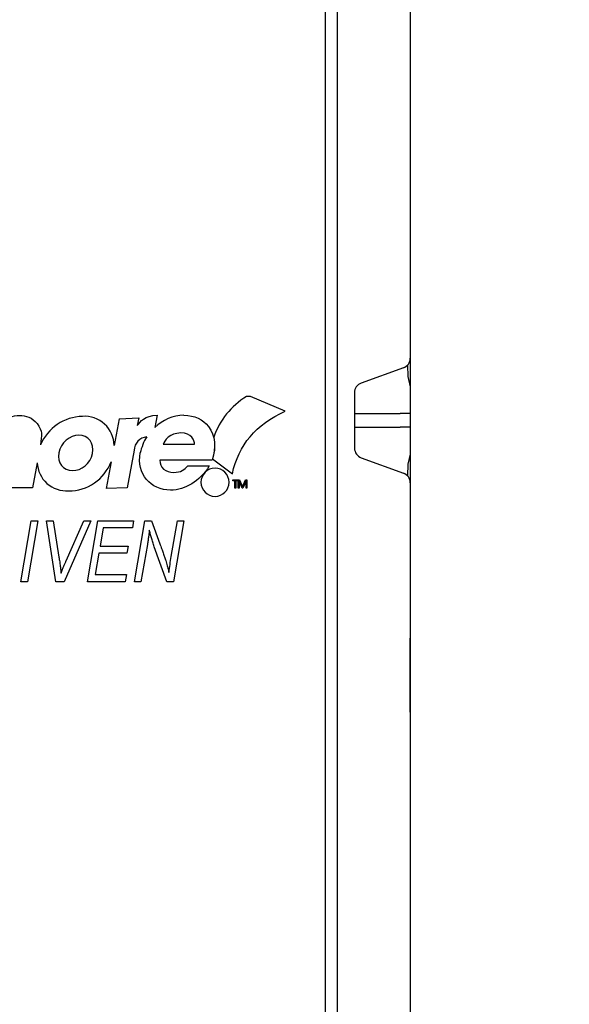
# Model space of a CAD drawing. Extents: x 909.4 to 931.4, y -8.5 to 8.5.
# Tile 22 of 31: x 922.349 to 922.881, y -0.752 to 0.2. Entities that reach past the tile are written whole.
import ezdxf

# ---------------------------------------------------------------- set-up
doc = ezdxf.new("R2010")
doc.units = 0
doc.header["$LTSCALE"] = 4
doc.header["$MEASUREMENT"] = 0
doc.layers.get('0').update_dxf_attribs({"linetype": 'CONTINUOUS'})
doc.layers.get('DEFPOINTS').update_dxf_attribs({"linetype": 'CONTINUOUS'})
doc.layers.add('DIMENSIONS', color=140, linetype='CONTINUOUS')
doc.styles.get("Standard").update_dxf_attribs({"font": 'romans.shx'})
doc.dimstyles.get("Standard").update_dxf_attribs({"dimtxt": 0.1875, "dimasz": 0.25, "dimexe": 0.0625, "dimexo": 0.0625, "dimgap": 0.0625, "dimtad": 0, "dimtih": 1, "dimtoh": 1, "dimzin": 0, "dimdsep": 46, "dimtxsty": 'Standard', "dimcen": 0, "dimadec": 0, "dimazin": 0, "dimtfac": 1, "dimtofl": 0, "dimtmove": 0, "dimatfit": 3, "dimfxl": 0, "dimtolj": 1, "dimtzin": 0, "dimarcsym": 0})

# ---------------------------------------------------------------- blocks, each defined once
blk = doc.blocks.new('*D3')
at = {"layer": 'DEFPOINTS', "color": 0}
for p in [(921.52455, 0.68985), (920.54081, -3.55627), (923.71909, -3.55627)]:
    blk.add_point(p, dxfattribs=at)
at = {"layer": 'DIMENSIONS', "color": 0, "lineweight": -2}
for p, q in [((921.58705, 0.68985), (923.78159, 0.68985)), ((923.71909, 0.43985), (923.71909, -1.0716)), ((923.71909, -3.30627), (923.71909, -1.79482)), ((920.60331, -3.55627), (923.78159, -3.55627))]:
    blk.add_line(p, q, dxfattribs=at)
at = {"layer": 'DIMENSIONS', "color": 0}
for points in [[(923.67743, 0.43985), (923.76076, 0.43985), (923.71909, 0.68985)], [(923.67743, -3.30627), (923.76076, -3.30627), (923.71909, -3.55627)]]:
    blk.add_solid(points, dxfattribs=at)
at = {"layer": 'DIMENSIONS', "color": 0, "char_height": 0.1875, "attachment_point": 5}
for s, insert in [('\\A1;4.25', (923.71909, -1.27696)), ('\\A1;[107.9]', (923.71909, -1.63857))]:
    blk.add_mtext(s, dxfattribs=dict(at, insert=insert))

msp = doc.modelspace()

# ---------------------------------------------------------------- linework, layer by layer
for p, q in [((922.65616, 0.31461), (922.65616, -2.05175)), ((922.72683, 0.32085), (922.72683, -0.12755)), ((922.64483, -2.03951), (922.64483, 0.31403)), ((922.72696, 0.28663), (922.72696, -0.39848)), ((922.72035, -0.1368), (922.67941, -0.15171)), ((922.72418, -0.13427), (922.72461, -0.14531)), ((922.72461, -0.14531), (922.72696, -0.15515)), ((922.67293, -0.16095), (922.67293, -0.21469)), ((922.57228, -0.16457), (922.56865, -0.16457)), ((922.60578, -0.17893), (922.57228, -0.16457)), ((922.44528, -0.18606), (922.4405, -0.21187)), ((922.44528, -0.18606), (922.46436, -0.18516)), ((922.46436, -0.18516), (922.46289, -0.19274)), ((922.48197, -0.18282), (922.4798, -0.1945)), ((922.6734, -0.19433), (922.6734, -0.18111)), ((922.6734, -0.18111), (922.717, -0.18111)), ((922.72684, -0.18111), (922.717, -0.18111)), ((922.72684, -0.18111), (922.72684, -0.19433)), ((922.6734, -0.19433), (922.717, -0.19433)), ((922.72684, -0.19433), (922.717, -0.19433)), ((922.45972, -0.21658), (922.45302, -0.25303)), ((922.48785, -0.2107), (922.51818, -0.21066)), ((922.38707, -0.21907), (922.38696, -0.2192)), ((922.43756, -0.2277), (922.43272, -0.25375)), ((922.53534, -0.22607), (922.4848, -0.22611)), ((922.53566, -0.22503), (922.55488, -0.23931)), ((922.67941, -0.22394), (922.72035, -0.23884)), ((922.72696, -0.22029), (922.72461, -0.23013)), ((922.3662, -0.22865), (922.36155, -0.25311)), ((922.51171, -0.23171), (922.5325, -0.23169)), ((922.72461, -0.23013), (922.72418, -0.24137)), ((922.55537, -0.24608), (922.55537, -0.24529)), ((922.55537, -0.24529), (922.56019, -0.24529)), ((922.55732, -0.24608), (922.55537, -0.24608)), ((922.55732, -0.25327), (922.55732, -0.24608)), ((922.55823, -0.24608), (922.55823, -0.25327)), ((922.56019, -0.24608), (922.55823, -0.24608)), ((922.56019, -0.24529), (922.56019, -0.24608)), ((922.56054, -0.25327), (922.56054, -0.24529)), ((922.56054, -0.24529), (922.56177, -0.24529)), ((922.56133, -0.24618), (922.56131, -0.25327)), ((922.56444, -0.25327), (922.56133, -0.24618)), ((922.56177, -0.24529), (922.56473, -0.25196)), ((922.56473, -0.25196), (922.56766, -0.24529)), ((922.5681, -0.24618), (922.56501, -0.25327)), ((922.56766, -0.24529), (922.56892, -0.24529)), ((922.56808, -0.25327), (922.5681, -0.24618)), ((922.56892, -0.24529), (922.56892, -0.25327)), ((922.36155, -0.25311), (922.34124, -0.25311)), ((922.45302, -0.25303), (922.43272, -0.25375)), ((922.55823, -0.25327), (922.55732, -0.25327)), ((922.56131, -0.25327), (922.56054, -0.25327)), ((922.56501, -0.25327), (922.56444, -0.25327)), ((922.56892, -0.25327), (922.56808, -0.25327)), ((922.72683, -0.24809), (922.72683, -2.09945)), ((922.35041, -0.34383), (922.36039, -0.28478)), ((922.3666, -0.28478), (922.35663, -0.34383)), ((922.36039, -0.28478), (922.3666, -0.28478)), ((922.38424, -0.34383), (922.3752, -0.28478)), ((922.3752, -0.28478), (922.3814, -0.28478)), ((922.3814, -0.28478), (922.38709, -0.31995)), ((922.41788, -0.28478), (922.39208, -0.34383)), ((922.39414, -0.3234), (922.41126, -0.28478)), ((922.41126, -0.28478), (922.41788, -0.28478)), ((922.41483, -0.34383), (922.42482, -0.28478)), ((922.42482, -0.28478), (922.45932, -0.28478)), ((922.45932, -0.28478), (922.45812, -0.29168)), ((922.46008, -0.34383), (922.47017, -0.28478)), ((922.47017, -0.28478), (922.47665, -0.28478)), ((922.47665, -0.28478), (922.48469, -0.30703)), ((922.49576, -0.31939), (922.50176, -0.28478)), ((922.50799, -0.28478), (922.498, -0.34383)), ((922.50176, -0.28478), (922.50799, -0.28478)), ((922.42986, -0.29168), (922.42689, -0.30932)), ((922.45812, -0.29168), (922.42986, -0.29168)), ((922.42689, -0.30932), (922.45395, -0.30932)), ((922.45395, -0.30932), (922.45285, -0.31623)), ((922.47261, -0.3078), (922.46629, -0.34383)), ((922.49153, -0.34383), (922.47925, -0.30989)), ((922.42572, -0.31623), (922.42222, -0.33693)), ((922.45285, -0.31623), (922.42572, -0.31623)), ((922.42222, -0.33693), (922.45241, -0.33693)), ((922.45241, -0.33693), (922.45126, -0.34383)), ((922.35663, -0.34383), (922.35041, -0.34383)), ((922.39208, -0.34383), (922.38424, -0.34383)), ((922.45126, -0.34383), (922.41483, -0.34383)), ((922.46629, -0.34383), (922.46008, -0.34383)), ((922.498, -0.34383), (922.49153, -0.34383)), ((922.72696, -0.45214), (922.72696, -0.39848)), ((922.72696, -0.45214), (922.72683, -0.45214)), ((922.72696, -0.46985), (922.72696, -0.45214)), ((922.72696, -0.46985), (922.72683, -0.46972)), ((922.72696, -0.47182), (922.72683, -0.47182)), ((922.72696, -0.46985), (922.72696, -0.47182)), ((922.72696, -0.47182), (922.72696, -2.10445))]:
    msp.add_line(p, q)
for centre, radius, start, end in [((922.71699, -0.12755), 0.00984, 290, 0), ((922.68278, -0.16095), 0.00984, 110, 180), ((922.41059, -0.22848), 0.04462, 90.93139, 157.58343), ((922.41211, -0.21217), 0.02838, 0.60804, 94.55172), ((922.50912, -0.22533), 0.04254, 91.51827, 133.56054), ((922.47365, -0.21753), 0.01396, 96.45168, 176.08692), ((922.51206, -0.22908), 0.04737, 147.54505, 168.03737), ((922.68335, -0.21429), 0.01042, 182.20045, 247.79896), ((922.39681, -0.21229), 0.04356, 269.49525, 339.2749), ((922.39439, -0.2277), 0.02821, 181.92264, 274.13856), ((922.71699, -0.24809), 0.00984, 360, 70)]:
    msp.add_arc(centre, radius, start, end)
for points in [[(922.56865, -0.16457), (922.55339, -0.174), (922.54277, -0.18718), (922.53679, -0.2041)], [(922.55488, -0.23931), (922.5607, -0.21165), (922.57767, -0.19153), (922.60578, -0.17893)], [(922.33154, -0.18917), (922.33618, -0.18549), (922.34218, -0.18291), (922.34927, -0.18291)], [(922.34927, -0.18291), (922.35416, -0.18318), (922.36173, -0.18473), (922.3659, -0.19084)], [(922.46289, -0.19274), (922.46559, -0.18905), (922.47021, -0.18284), (922.48197, -0.18282)], [(922.50799, -0.1828), (922.51837, -0.1828), (922.52657, -0.18684), (922.53171, -0.19356)], [(922.3659, -0.19084), (922.37175, -0.19815), (922.37026, -0.20169), (922.36934, -0.21147)], [(922.50496, -0.19991), (922.49444, -0.19991), (922.48895, -0.2075), (922.48785, -0.2107)], [(922.51818, -0.21066), (922.5183, -0.20748), (922.51548, -0.19991), (922.50496, -0.19991)], [(922.53171, -0.19356), (922.53859, -0.20271), (922.53923, -0.2136), (922.53534, -0.22607)], [(922.40639, -0.20195), (922.3976, -0.20195), (922.3889, -0.20918), (922.38707, -0.21907)], [(922.41962, -0.21986), (922.42173, -0.20971), (922.41547, -0.20215), (922.40639, -0.20195)], [(922.53679, -0.2041), (922.53839, -0.21046), (922.53788, -0.21745), (922.53566, -0.22503)], [(922.38696, -0.2192), (922.38525, -0.22898), (922.39138, -0.23621), (922.40019, -0.23619)], [(922.40019, -0.23619), (922.4088, -0.2364), (922.41759, -0.22952), (922.41962, -0.21986)], [(922.49511, -0.2552), (922.47566, -0.25521), (922.46206, -0.23944), (922.46571, -0.21926)], [(922.4848, -0.22611), (922.48432, -0.23332), (922.4903, -0.23809), (922.49827, -0.23808)], [(922.49827, -0.23808), (922.50475, -0.23808), (922.50865, -0.23526), (922.51171, -0.23171)], [(922.5325, -0.23169), (922.52786, -0.23927), (922.52199, -0.24514), (922.51552, -0.24908)], [(922.51552, -0.24908), (922.50916, -0.25311), (922.50207, -0.2552), (922.49511, -0.2552)]]:
    msp.add_open_spline(points, degree=3)
for points, knots in [([(922.55168, -0.24759), (922.55168, -0.24006), (922.54559, -0.23398), (922.53808, -0.23398), (922.53056, -0.23398), (922.52448, -0.24006), (922.52448, -0.24759)], [2, 2, 2, 2, 3, 3, 3, 4, 4, 4, 4]), ([(922.52448, -0.24759), (922.52448, -0.25509), (922.53056, -0.2612), (922.53808, -0.2612), (922.54559, -0.2612), (922.55168, -0.25509), (922.55168, -0.24759)], [0, 0, 0, 0, 1, 1, 1, 2, 2, 2, 2]), ([(922.47451, -0.2938), (922.47442, -0.29481), (922.47423, -0.29694), (922.47382, -0.30029), (922.47328, -0.30394), (922.47284, -0.30648), (922.47261, -0.3078)], [0, 0, 0, 0, 0.215514, 0.453865, 0.715314, 1, 1, 1, 1]), ([(922.47925, -0.30989), (922.47877, -0.3084), (922.47784, -0.30553), (922.47657, -0.30137), (922.47546, -0.2975), (922.47482, -0.295), (922.47451, -0.2938)], [0, 0, 0, 0, 0.279136, 0.53913, 0.779156, 1, 1, 1, 1]), ([(922.48469, -0.30703), (922.48498, -0.30783), (922.48556, -0.30938), (922.48641, -0.31166), (922.48717, -0.31385), (922.48793, -0.31594), (922.4886, -0.31793), (922.48926, -0.31981), (922.48984, -0.3216), (922.49021, -0.32277), (922.49039, -0.32333)], [0, 0, 0, 0, 0.1473312, 0.2878417, 0.422604, 0.5507844, 0.6725789, 0.7877905, 0.8972933, 1, 1, 1, 1]), ([(922.38709, -0.31995), (922.38722, -0.32073), (922.38747, -0.32225), (922.38783, -0.32447), (922.38812, -0.32657), (922.3884, -0.32856), (922.38864, -0.33044), (922.38884, -0.33219), (922.38901, -0.33384), (922.3891, -0.33489), (922.38914, -0.3354)], [0, 0, 0, 0, 0.151929, 0.2959, 0.432574, 0.56142, 0.682341, 0.796113, 0.901992, 1, 1, 1, 1]), ([(922.38914, -0.3354), (922.38939, -0.33478), (922.38988, -0.33357), (922.39058, -0.3318), (922.39127, -0.33015), (922.39192, -0.3286), (922.39252, -0.32715), (922.3931, -0.32581), (922.39361, -0.32456), (922.39397, -0.32378), (922.39414, -0.3234)], [0, 0, 0, 0, 0.155139, 0.301202, 0.438884, 0.568691, 0.688567, 0.80093, 0.905061, 1, 1, 1, 1]), ([(922.49039, -0.32333), (922.49064, -0.32414), (922.49117, -0.32585), (922.49193, -0.32859), (922.49274, -0.33164), (922.49327, -0.33378), (922.49354, -0.3349)], [0, 0, 0, 0, 0.212177, 0.448901, 0.711491, 1, 1, 1, 1]), ([(922.49354, -0.3349), (922.49387, -0.33232), (922.49452, -0.32714), (922.49535, -0.32198), (922.49576, -0.31939)], [0, 0, 0, 0, 0.496916, 1, 1, 1, 1])]:
    msp.add_open_spline(points, degree=3, knots=knots)

# ---------------------------------------------------------------- dimensions: what is measured, and where the dimension line sits
at = {"layer": 'DIMENSIONS'}
dim = msp.add_linear_dim(base=(923.71909, -3.55627), p1=(921.52455, 0.68985), p2=(920.54081, -3.55627), angle=90, dimstyle='Standard', override={"dimpost": '\\X'}, dxfattribs=at)
dim.commit()
dim.dimension.update_dxf_attribs({"geometry": '*D3', "text_midpoint": (923.71909, -1.43321)})

doc.saveas('drawing.dxf')
